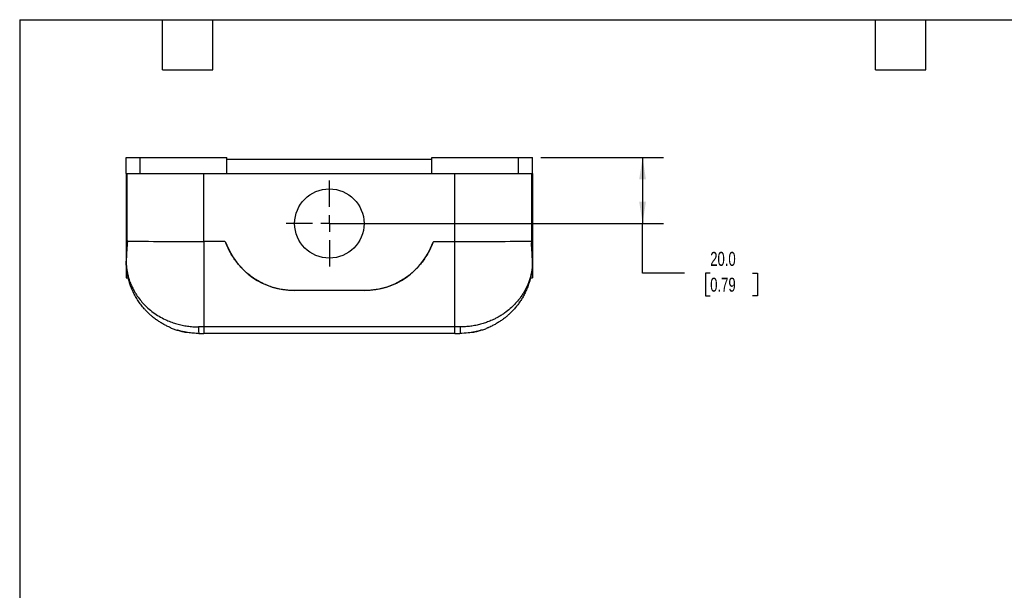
# Model space of a CAD drawing. Header units: millimetres. Extents: x 13 to 546, y 13 to 419.
# Tile 3 of 5: x 13 to 311, y 246 to 419. Entities that reach past the tile are written whole.
import ezdxf

# ---------------------------------------------------------------- set-up
doc = ezdxf.new("R2010")
doc.units = ezdxf.units.MM
doc.header["$LTSCALE"] = 2
doc.linetypes.add('SLD-Center', pattern=[19.05, 15.24, -1.27, 1.27, -1.27])
doc.linetypes.add('SLD-Solid', pattern=[0])
doc.layers.add('CENTER', color=40, linetype='SLD-Center')
doc.layers.add('DIMENSIONS', color=140, linetype='SLD-Solid', lineweight=25)
doc.layers.add('TEXT', color=140, linetype='SLD-Solid', lineweight=25)
doc.styles.add('SLDTEXTSTYLE0', font='TXT', dxfattribs={"width": 0.7})
doc.dimstyles.new('SLDDIMSTYLE1', dxfattribs={"dimtxt": 4.316016, "dimasz": 6.604, "dimexe": 0, "dimexo": 0.0625, "dimgap": 1.079004, "dimtad": 0, "dimtih": 1, "dimtoh": 1, "dimrnd": 1e-09, "dimzin": 4, "dimdsep": 46, "dimtxsty": 'SLDTEXTSTYLE0', "dimsah": 1, "dimcen": 0.09, "dimadec": 0, "dimazin": 1, "dimtfac": 1, "dimtofl": 0, "dimtmove": 0, "dimatfit": 3, "dimfxl": 0, "dimfrac": 2, "dimtolj": 1, "dimtzin": 12, "dimarcsym": 0})

# ---------------------------------------------------------------- blocks, each defined once
blk = doc.blocks.new('_D_7')
at = {"layer": 'DIMENSIONS'}
for p, q in [((170.47, 377.35), (207.6, 377.35)), ((201.25, 377.35), (201.25, 357.35)), ((108.97, 357.35), (207.6, 357.35)), ((201.25, 342.33), (201.25, 357.35)), ((213.95, 342.33), (201.25, 342.33)), ((221.72, 342.33), (220.28, 342.33)), ((220.28, 342.33), (220.28, 335.47)), ((234.55, 342.33), (236, 342.33)), ((236, 342.33), (236, 335.47)), ((220.28, 335.47), (221.72, 335.47)), ((236, 335.47), (234.55, 335.47))]:
    blk.add_line(p, q, dxfattribs=at)
for points in [[(201.25, 377.35), (200.23, 370.74), (202.26, 370.74)], [(201.25, 357.35), (202.26, 363.95), (200.23, 363.95)]]:
    blk.add_solid(points, dxfattribs=at)
at = {"layer": 'DIMENSIONS', "char_height": 4.233, "attachment_point": 1, "style": 'SLDTEXTSTYLE0'}
for s, insert in [('20.0', (221.72, 348.75)), ('0.79', (221.72, 340.93))]:
    blk.add_mtext(s, dxfattribs=dict(at, insert=insert))
blk = doc.blocks.new('SW_CENTERMARKSYMBOL_7')
at = {"layer": 'CENTER', "color": 0}
for p, q in [((0, 5.08), (0, 13.04)), ((-5.08, 0), (-13.04, 0)), ((0, 0), (-2.54, 0)), ((0, 0), (0, 2.54)), ((0, 0), (0, -2.54)), ((0, 0), (2.54, 0)), ((5.08, 0), (13.04, 0)), ((0, -5.08), (0, -13.04))]:
    blk.add_line(p, q, dxfattribs=at)

msp = doc.modelspace()

# ---------------------------------------------------------------- linework, layer by layer
for p, q in [((44.933, 372.548), (44.933, 377.348)), ((44.933, 377.348), (49.133, 377.348)), ((49.133, 372.548), (49.133, 377.348)), ((49.133, 377.348), (75.433, 377.348)), ((75.433, 372.548), (75.433, 377.348)), ((75.433, 376.848), (137.433, 376.848)), ((137.433, 372.548), (137.433, 377.348)), ((137.433, 377.348), (163.733, 377.348)), ((163.733, 372.548), (163.733, 377.348)), ((163.733, 377.348), (167.933, 377.348)), ((167.933, 372.548), (167.933, 377.348)), ((44.933, 372.548), (49.133, 372.548)), ((44.933, 372.548), (44.933, 351.514)), ((45.144, 372.548), (45.144, 352.025)), ((49.133, 372.548), (75.433, 372.548)), ((68.433, 351.91), (68.433, 372.548)), ((75.433, 372.548), (137.433, 372.548)), ((137.433, 372.548), (163.733, 372.548)), ((144.433, 351.91), (144.433, 372.548)), ((163.733, 372.548), (167.933, 372.548)), ((167.722, 352.025), (167.722, 372.548)), ((167.933, 372.548), (167.933, 351.514)), ((74.78, 351.91), (68.433, 351.91)), ((68.433, 351.91), (68.433, 326.036)), ((138.086, 351.91), (144.433, 351.91)), ((144.433, 326.036), (144.433, 351.91)), ((44.933, 351.514), (45.269, 351.514)), ((44.933, 351.514), (44.933, 340.848)), ((167.597, 351.514), (167.933, 351.514)), ((167.933, 351.514), (167.933, 340.848)), ((44.976, 344.733), (44.969, 345.896)), ((167.89, 344.733), (167.897, 345.896)), ((44.933, 340.848), (45.558, 340.848)), ((167.303, 340.848), (167.933, 340.848)), ((117.299, 337.048), (95.567, 337.048)), ((68.433, 326.036), (66.792, 326.036)), ((144.433, 326.036), (68.433, 326.036)), ((68.433, 326.036), (68.433, 324.048)), ((146.074, 326.036), (144.433, 326.036)), ((144.433, 324.048), (144.433, 326.036)), ((144.433, 324.048), (68.433, 324.048))]:
    msp.add_line(p, q)
msp.add_circle((106.433, 357.348), 10.5)
for centre, radius, start, end in [((74.303, 351.148), 0.9, 20.18046, 52.94583), ((95.797, 359.048), 22, 200.18046, 270), ((117.069, 359.048), 22, 270, 339.81954), ((138.563, 351.148), 0.9, 147.0059, 159.81954), ((46.976, 344.744), 2, 180.33333, 183.73697), ((165.89, 344.744), 2, 356.26303, 359.66667)]:
    msp.add_arc(centre, radius, start, end)
for centre, start_param, end_param in [((68.433, 352.048), 3.309122, 4.712389), ((144.433, 352.048), 4.712389, 6.1156559)]:
    msp.add_ellipse(centre, major_axis=(23.619, 0), ratio=0.0058178, start_param=start_param, end_param=end_param)
for points, knots in [([(45.42, 352.048), (45.385, 352.048), (45.352, 351.998), (45.299, 351.812), (45.28, 351.675), (45.269, 351.514)], [0, 0, 0, 0, 0.5, 0.5, 1, 1, 1, 1]), ([(75.148, 351.458), (75.113, 351.551), (75.064, 351.638), (74.938, 351.793), (74.864, 351.858), (74.78, 351.91)], [0, 0, 0, 0, 0.5, 0.5, 1, 1, 1, 1]), ([(138.086, 351.91), (138.002, 351.858), (137.927, 351.791), (137.801, 351.636), (137.753, 351.551), (137.718, 351.458)], [0, 0, 0, 0, 0.5, 0.5, 1, 1, 1, 1]), ([(167.446, 352.048), (167.481, 352.048), (167.514, 351.998), (167.567, 351.812), (167.586, 351.675), (167.597, 351.514)], [0, 0, 0, 0, 0.5, 0.5, 1, 1, 1, 1]), ([(45.269, 351.514), (45.194, 350.452), (45.118, 349.454), (45.003, 347.582), (44.964, 346.707), (44.969, 345.896)], [0, 0, 0, 0, 0.5, 0.5, 1, 1, 1, 1]), ([(95.567, 337.048), (94.457, 337.059), (93.355, 337.154), (91.165, 337.511), (90.087, 337.772), (88.506, 338.283), (87.984, 338.473), (86.959, 338.892), (86.455, 339.121), (85.465, 339.616), (84.977, 339.883), (84.026, 340.452), (83.563, 340.754), (82.206, 341.711), (81.348, 342.42), (79.752, 343.954), (79.01, 344.784), (77.664, 346.541), (77.055, 347.474), (75.989, 349.41), (75.531, 350.415), (75.148, 351.458)], [0, 0, 0, 0, 0.125, 0.125, 0.25, 0.25, 0.3125, 0.3125, 0.375, 0.375, 0.4375, 0.4375, 0.5, 0.5, 0.625, 0.625, 0.75, 0.75, 0.875, 0.875, 1, 1, 1, 1]), ([(137.718, 351.458), (137.335, 350.415), (136.876, 349.409), (135.807, 347.466), (135.2, 346.537), (134.188, 345.218), (133.834, 344.79), (133.095, 343.965), (132.711, 343.567), (131.913, 342.8), (131.498, 342.43), (130.643, 341.725), (130.203, 341.389), (128.847, 340.432), (127.891, 339.861), (125.911, 338.872), (124.88, 338.45), (122.774, 337.771), (121.691, 337.509), (119.51, 337.154), (118.409, 337.059), (117.299, 337.048)], [0, 0, 0, 0, 0.125, 0.125, 0.25, 0.25, 0.3125, 0.3125, 0.375, 0.375, 0.4375, 0.4375, 0.5, 0.5, 0.625, 0.625, 0.75, 0.75, 0.875, 0.875, 1, 1, 1, 1]), ([(167.897, 345.896), (167.902, 346.707), (167.863, 347.582), (167.748, 349.454), (167.672, 350.452), (167.597, 351.514)], [0, 0, 0, 0, 0.5, 0.5, 1, 1, 1, 1]), ([(44.976, 344.733), (44.976, 344.732), (44.976, 344.73), (44.977, 344.714), (44.979, 344.689), (44.981, 344.653), (44.985, 344.608), (44.989, 344.553), (44.994, 344.488), (45.001, 344.413), (45.014, 344.263), (45.041, 344.002), (45.087, 343.622), (45.151, 343.171), (45.24, 342.65), (45.397, 341.875), (45.63, 340.967), (45.925, 340.046), (46.172, 339.376), (46.473, 338.632), (46.87, 337.768), (47.423, 336.735), (48.143, 335.557), (49.079, 334.259), (50.364, 332.785), (51.836, 331.393), (53.515, 330.102), (55.292, 328.99), (56.796, 328.231), (57.951, 327.739), (58.725, 327.443), (59.508, 327.175), (60.299, 326.935), (61.098, 326.723), (61.903, 326.54), (62.712, 326.384), (63.525, 326.257), (64.34, 326.158), (65.157, 326.088), (65.974, 326.044), (66.52, 326.039), (66.792, 326.036)], [0, 0, 0, 0, 0.0028726, 0.0058693, 0.009008, 0.0123043, 0.0157716, 0.0194214, 0.0232636, 0.0273067, 0.0315581, 0.045677, 0.0625822, 0.0794067, 0.0999653, 0.1242611, 0.1695664, 0.2051947, 0.2311491, 0.2474321, 0.2919998, 0.3331087, 0.3707661, 0.4348954, 0.4948309, 0.5622479, 0.6263283, 0.6872386, 0.7451726, 0.7678375, 0.7901781, 0.812212, 0.8339577, 0.8554345, 0.8766623, 0.8976617, 0.918454, 0.9390611, 0.9595057, 0.9798108, 1, 1, 1, 1]), ([(58.367, 325.785), (58.002, 325.946), (57.289, 326.26), (56.275, 326.792), (55.303, 327.361), (54.356, 327.985), (53.526, 328.596), (52.802, 329.179), (52.174, 329.725), (51.56, 330.303), (50.96, 330.911), (50.236, 331.706), (49.413, 332.713), (48.532, 333.957), (47.723, 335.286), (46.998, 336.697), (46.503, 337.86), (46.178, 338.744), (45.982, 339.326), (45.8, 339.921), (45.637, 340.517), (45.493, 341.103), (45.382, 341.618), (45.296, 342.064), (45.23, 342.439), (45.176, 342.783), (45.131, 343.097), (45.092, 343.399), (45.06, 343.683), (45.033, 343.944), (45.013, 344.165), (44.999, 344.344), (44.988, 344.487), (44.981, 344.591), (44.98, 344.607), (44.98, 344.614)], [0, 0, 0, 0, 0.0412987, 0.0805255, 0.1206588, 0.1617372, 0.2037969, 0.2344626, 0.2659104, 0.2981506, 0.331193, 0.3650464, 0.4243223, 0.485893, 0.5497892, 0.6160383, 0.6846649, 0.7108004, 0.7372793, 0.7641027, 0.7918503, 0.8182967, 0.8434429, 0.8617706, 0.8788409, 0.8946553, 0.9092159, 0.9225253, 0.937175, 0.9502373, 0.961733, 0.9720648, 0.9810659, 0.9910746, 1, 1, 1, 1]), ([(167.89, 344.733), (167.89, 344.732), (167.89, 344.73), (167.889, 344.716), (167.888, 344.694), (167.886, 344.666), (167.883, 344.631), (167.88, 344.591), (167.876, 344.547), (167.872, 344.499), (167.868, 344.448), (167.863, 344.394), (167.858, 344.338), (167.853, 344.279), (167.847, 344.219), (167.841, 344.159), (167.834, 344.097), (167.828, 344.034), (167.82, 343.97), (167.813, 343.905), (167.805, 343.84), (167.797, 343.774), (167.789, 343.707), (167.78, 343.639), (167.771, 343.572), (167.762, 343.504), (167.752, 343.435), (167.742, 343.366), (167.732, 343.297), (167.721, 343.228), (167.71, 343.159), (167.699, 343.089), (167.688, 343.019), (167.676, 342.949), (167.664, 342.879), (167.651, 342.809), (167.639, 342.739), (167.626, 342.668), (167.612, 342.597), (167.599, 342.527), (167.585, 342.456), (167.57, 342.385), (167.556, 342.314), (167.541, 342.242), (167.526, 342.171), (167.51, 342.1), (167.494, 342.028), (167.478, 341.957), (167.462, 341.885), (167.445, 341.814), (167.428, 341.742), (167.411, 341.671), (167.393, 341.599), (167.375, 341.528), (167.357, 341.456), (167.339, 341.385), (167.32, 341.313), (167.301, 341.242), (167.281, 341.17), (167.262, 341.099), (167.242, 341.027), (167.221, 340.956), (167.201, 340.884), (167.18, 340.813), (167.159, 340.741), (167.137, 340.67), (167.115, 340.598), (167.093, 340.527), (167.071, 340.456), (167.048, 340.384), (167.025, 340.313), (167.001, 340.242), (166.978, 340.171), (166.954, 340.099), (166.929, 340.028), (166.905, 339.957), (166.88, 339.886), (166.855, 339.815), (166.829, 339.743), (166.803, 339.672), (166.777, 339.601), (166.751, 339.53), (166.724, 339.459), (166.697, 339.388), (166.669, 339.317), (166.642, 339.247), (166.613, 339.176), (166.585, 339.105), (166.556, 339.034), (166.527, 338.963), (166.498, 338.893), (166.468, 338.822), (166.438, 338.751), (166.408, 338.681), (166.378, 338.61), (166.347, 338.54), (166.315, 338.47), (166.284, 338.399), (166.252, 338.329), (166.22, 338.259), (166.187, 338.188), (166.154, 338.118), (166.121, 338.048), (166.088, 337.978), (166.054, 337.908), (166.02, 337.838), (165.985, 337.768), (165.95, 337.698), (165.915, 337.628), (165.88, 337.559), (165.844, 337.489), (165.808, 337.419), (165.771, 337.35), (165.735, 337.28), (165.697, 337.211), (165.66, 337.142), (165.622, 337.072), (165.584, 337.003), (165.546, 336.934), (165.507, 336.865), (165.287, 336.476), (164.858, 335.774), (164.252, 334.906), (163.494, 333.924), (162.54, 332.833), (161.151, 331.5), (159.788, 330.425), (158.554, 329.599), (157.598, 329.028), (156.641, 328.519), (155.781, 328.11), (155.018, 327.783), (154.347, 327.519), (153.659, 327.273), (152.956, 327.047), (152.237, 326.841), (151.503, 326.656), (150.756, 326.495), (149.996, 326.356), (149.226, 326.241), (148.448, 326.15), (147.661, 326.085), (146.87, 326.044), (146.339, 326.039), (146.074, 326.036)], [0, 0, 0, 0, 0.0028574, 0.0057044, 0.0085483, 0.0113923, 0.0142356, 0.0170742, 0.0199021, 0.0227188, 0.0255278, 0.0283315, 0.0311313, 0.0339277, 0.0367204, 0.0395091, 0.0422942, 0.0450763, 0.0478559, 0.0506334, 0.0534091, 0.0561832, 0.0589561, 0.0617278, 0.0644985, 0.0672683, 0.0700373, 0.0728055, 0.0755729, 0.0783396, 0.0811056, 0.083871, 0.0866358, 0.0894001, 0.0921638, 0.0949272, 0.0976901, 0.1004526, 0.1032148, 0.1059767, 0.1087383, 0.1114996, 0.1142607, 0.1170216, 0.1197823, 0.1225428, 0.1253033, 0.1280636, 0.1308238, 0.1335839, 0.136344, 0.139104, 0.141864, 0.144624, 0.147384, 0.150144, 0.152904, 0.1556639, 0.1584239, 0.1611838, 0.1639438, 0.1667037, 0.1694637, 0.1722236, 0.1749835, 0.1777434, 0.1805033, 0.1832632, 0.1860231, 0.1887829, 0.1915428, 0.1943027, 0.1970626, 0.1998224, 0.2025823, 0.2053422, 0.2081021, 0.210862, 0.2136219, 0.2163818, 0.2191417, 0.2219017, 0.2246616, 0.2274216, 0.2301817, 0.2329417, 0.2357018, 0.2384619, 0.2412221, 0.2439823, 0.2467426, 0.2495029, 0.2522632, 0.2550237, 0.2577842, 0.2605447, 0.2633054, 0.2660661, 0.2688269, 0.2715878, 0.2743488, 0.2771099, 0.2798711, 0.2826325, 0.2853939, 0.2881555, 0.2909172, 0.2936791, 0.2964411, 0.2992032, 0.3019656, 0.3047281, 0.3074907, 0.3102536, 0.3130166, 0.3157799, 0.3185433, 0.321307, 0.3240709, 0.326835, 0.3295994, 0.3707641, 0.4120206, 0.4371288, 0.4948213, 0.5539165, 0.6195126, 0.6531841, 0.6853399, 0.7160074, 0.745186, 0.7646656, 0.7841719, 0.8036997, 0.8232467, 0.8428138, 0.8624055, 0.8820227, 0.9016594, 0.9213101, 0.9409708, 0.9606392, 0.980315, 1, 1, 1, 1]), ([(167.886, 344.614), (167.886, 344.607), (167.885, 344.591), (167.878, 344.487), (167.867, 344.344), (167.837, 343.972), (167.766, 343.285), (167.619, 342.295), (167.417, 341.269), (167.155, 340.216), (166.845, 339.187), (166.454, 338.086), (165.972, 336.935), (165.386, 335.744), (164.739, 334.608), (164.039, 333.53), (163.29, 332.511), (162.528, 331.589), (161.763, 330.758), (161.006, 330.011), (160.227, 329.314), (159.397, 328.638), (158.51, 327.985), (157.563, 327.361), (156.591, 326.792), (155.528, 326.232), (154.754, 325.902), (154.33, 325.722)], [0, 0, 0, 0, 0.0088714, 0.0188206, 0.0277662, 0.0380375, 0.0823415, 0.1259144, 0.1742034, 0.2204901, 0.2677196, 0.3134036, 0.370423, 0.4257951, 0.4795339, 0.5316542, 0.5821727, 0.6311076, 0.6730397, 0.713717, 0.7531573, 0.7913805, 0.8331859, 0.8740173, 0.9139105, 0.9529039, 1, 1, 1, 1]), ([(58.333, 325.8), (58.689, 325.656), (59.397, 325.369), (60.551, 324.993), (61.75, 324.655), (62.582, 324.487), (62.998, 324.403)], [0, 0, 0, 0, 0.2529386, 0.5036059, 0.7524778, 1, 1, 1, 1]), ([(63.465, 324.325), (63.35, 324.343), (63.014, 324.396), (62.496, 324.498), (61.923, 324.623), (61.42, 324.748), (60.999, 324.862), (60.678, 324.955), (60.475, 325.017), (60.385, 325.045), (60.399, 325.041), (60.402, 325.04)], [0, 0, 0, 0, 0.0659794, 0.1925373, 0.3191026, 0.4485798, 0.578041, 0.7069462, 0.8358232, 0.9599178, 1, 1, 1, 1]), ([(66.792, 326.036), (66.793, 325.508), (66.808, 325.002), (66.86, 324.257), (66.896, 324.048), (66.933, 324.048)], [0, 0, 0, 0, 0.5, 0.5, 1, 1, 1, 1]), ([(146.074, 326.036), (146.073, 325.589), (146.047, 324.546), (145.975, 324.048), (145.933, 324.048)], [0, 0, 0, 0, 0.4285714, 1, 1, 1, 1]), ([(152.464, 325.04), (152.464, 325.04), (152.464, 325.04), (152.339, 325.001), (152.116, 324.934), (151.791, 324.841), (151.376, 324.73), (150.874, 324.608), (150.295, 324.481), (149.655, 324.362), (149.058, 324.266), (148.679, 324.222), (148.533, 324.205)], [0, 0, 0, 0, 0.07219053, 0.17569111, 0.27920767, 0.38411473, 0.48903845, 0.59812594, 0.70721477, 0.81877142, 0.93031428, 1, 1, 1, 1]), ([(149.842, 324.398), (150.263, 324.483), (151.107, 324.652), (152.323, 324.995), (153.497, 325.379), (154.218, 325.673), (154.581, 325.821)], [0, 0, 0, 0, 0.2465128, 0.4950757, 0.7460949, 1, 1, 1, 1]), ([(66.933, 324.048), (66.364, 324.062), (65.219, 324.09), (63.752, 324.254), (62.879, 324.437), (62.555, 324.504)], [0, 0, 0, 0, 0.3836811, 0.7716237, 1, 1, 1, 1]), ([(150.259, 324.509), (149.672, 324.391), (148.264, 324.106), (146.792, 324.069), (145.933, 324.048)], [0, 0, 0, 0, 0.4165159, 1, 1, 1, 1])]:
    msp.add_open_spline(points, degree=3, knots=knots)
for points in [[(66.933, 324.048), (67.433, 324.048), (67.932, 324.048), (68.433, 324.048)], [(144.433, 324.048), (144.935, 324.048), (145.433, 324.048), (145.933, 324.048)]]:
    msp.add_open_spline(points, degree=3)
at = {"layer": 'TEXT'}
for p, q in [((12.7, 419.1), (546.1, 419.1)), ((12.7, 419.1), (12.7, 12.7)), ((55.88, 403.86), (55.88, 419.1)), ((71.12, 403.86), (71.12, 419.1)), ((271.78, 403.86), (271.78, 419.1)), ((287.02, 403.86), (287.02, 419.1)), ((55.88, 403.86), (71.12, 403.86)), ((271.78, 403.86), (287.02, 403.86))]:
    msp.add_line(p, q, dxfattribs=at)

# ---------------------------------------------------------------- block references
at = {"layer": 'CENTER'}
msp.add_blockref('SW_CENTERMARKSYMBOL_7', (106.433, 357.348), dxfattribs=at)

# ---------------------------------------------------------------- dimensions: what is measured, and where the dimension line sits
at = {"layer": 'DIMENSIONS'}
dim = msp.add_linear_dim(base=(201.245, 357.348), p1=(167.933, 377.348), p2=(106.433, 357.348), angle=90, dimstyle='SLDDIMSTYLE1', dxfattribs=at)
dim.commit()
dim.dimension.update_dxf_attribs({"geometry": '_D_7', "text_midpoint": (201.245, 342.331), "dimtype": 160})

doc.saveas('drawing.dxf')
